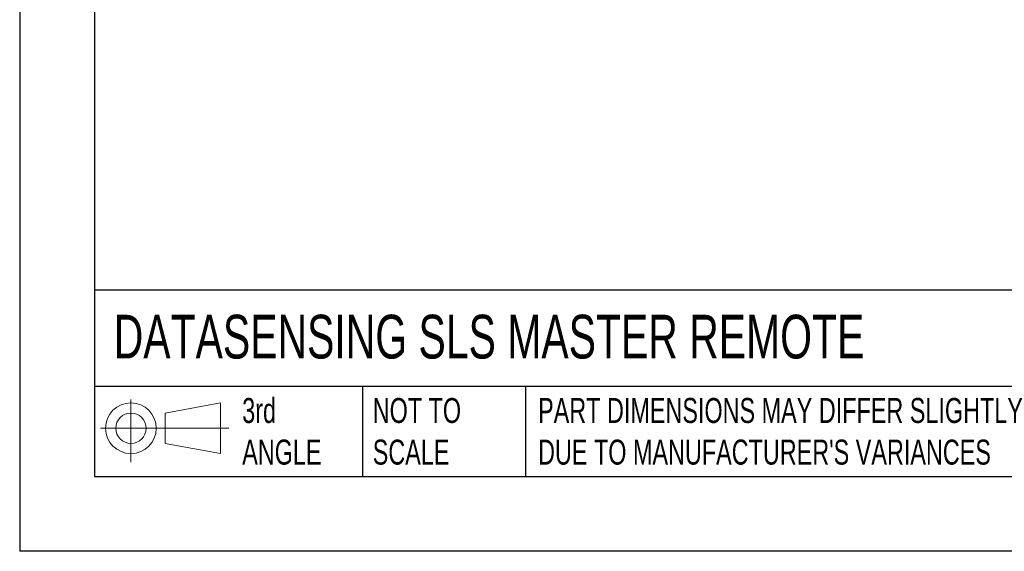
# Model space of a CAD drawing. Header units: millimetres. Extents: x 0 to 776, y 0 to 594.
# Tile 1 of 52: x 0 to 229, y 0 to 124. Entities that reach past the tile are written whole.
import ezdxf

# ---------------------------------------------------------------- set-up
doc = ezdxf.new("R2010")
doc.units = ezdxf.units.MM
doc.header["$LTSCALE"] = 2.75
doc.layers.add('TEXT', color=140, linetype='Continuous', lineweight=25)
doc.styles.add('SLDTEXTSTYLE0', font='TXT', dxfattribs={"width": 0.7})

# ---------------------------------------------------------------- blocks, each defined once
blk = doc.blocks.new('Block11')
at = {"color": 7, "linetype": 'Continuous', "lineweight": 18}
for p, q in [((7.12, 14.6), (7.12, 0)), ((15.07, 11.46), (27.98, 13.84)), ((27.98, 13.84), (27.98, 2.01)), ((15.07, 4.39), (15.07, 11.46)), ((0, 7.92), (29.9, 7.92)), ((15.07, 4.39), (27.98, 2.01))]:
    blk.add_line(p, q, dxfattribs=at)
for radius in [5.91, 3.54]:
    blk.add_circle((7.12, 7.92), radius, dxfattribs=at)
blk = doc.blocks.new('Block12')
at = {"color": 7, "linetype": 'Continuous'}
blk.add_blockref('Block11', (0, 0), dxfattribs=at)

msp = doc.modelspace()

# ---------------------------------------------------------------- linework, layer by layer
at = {"color": 7, "linetype": 'Continuous'}
for p in [(0.01, 593.73), (768.36, 0.01)]:
    msp.add_line(p, (0.01, 0.01), dxfattribs=at)
at = {"layer": 'TEXT'}
for p, q in [((17.46, 576.26), (17.46, 17.46)), ((750.89, 60.85), (17.46, 60.85)), ((750.89, 38.42), (17.46, 38.42)), ((79.87, 38.42), (79.87, 17.46)), ((117.8, 38.42), (117.8, 17.46)), ((17.46, 17.46), (750.89, 17.46))]:
    msp.add_line(p, q, dxfattribs=at)

# ---------------------------------------------------------------- block references
msp.add_blockref('Block12', (18.8, 20.77), dxfattribs=at)

# ---------------------------------------------------------------- texts
at = {"layer": 'TEXT', "attachment_point": 1, "style": 'SLDTEXTSTYLE0'}
for s, insert, char_height in [('DATASENSING SLS MASTER REMOTE', (21.91, 55.13), 10.1865), ('3rd^JANGLE', (51.84, 35.74), 5.821), ('NOT TO^JSCALE', (82.24, 35.74), 5.8208), ("PART DIMENSIONS MAY DIFFER SLIGHTLY ^JDUE TO MANUFACTURER'S VARIANCES", (120.76, 35.74), 5.8208)]:
    msp.add_mtext(s, dxfattribs=dict(at, insert=insert, char_height=char_height))

doc.saveas('drawing.dxf')
